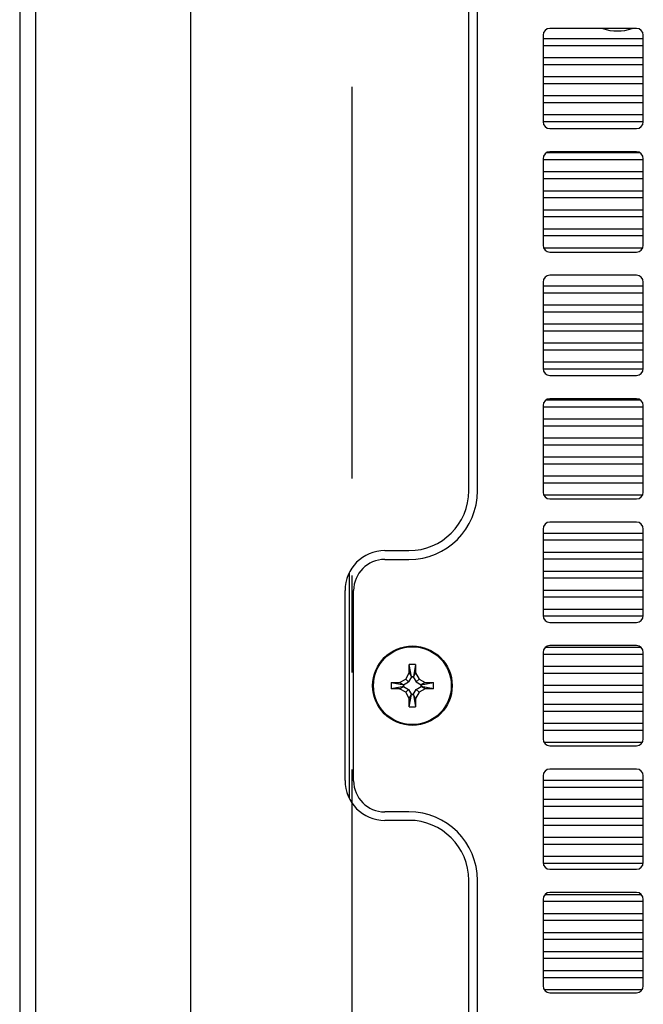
# Model space of a CAD drawing. Header units: inches. Extents: x 0 to 34, y 0 to 22.
# Tile 22 of 42: x 15.1 to 16, y 5.5 to 6.9. Entities that reach past the tile are written whole.
import ezdxf

# ---------------------------------------------------------------- set-up
doc = ezdxf.new("R2010")
doc.units = ezdxf.units.IN
doc.header["$LTSCALE"] = 1.87
doc.header["$MEASUREMENT"] = 0
doc.linetypes.add('CENTER', pattern=[0.6, 0.375, -0.075, 0.075, -0.075])
doc.layers.get('0').update_dxf_attribs({"linetype": 'CONTINUOUS'})
doc.layers.add('3_ALL_AXES', color=7, linetype='CONTINUOUS')
doc.layers.add('DIMENSIONS', color=7, linetype='CONTINUOUS')
doc.styles.get("Standard").update_dxf_attribs({"font": 'txt', "width": 0.8})
doc.dimstyles.new('DIMSTYLE_4', dxfattribs={"dimtxt": 0.125, "dimasz": 0.18, "dimexe": 0.125, "dimexo": 0.0625, "dimgap": 0.0625, "dimtad": 0, "dimtih": 1, "dimtoh": 1, "dimdec": 3, "dimlfac": 2, "dimzin": 4, "dimdsep": 46, "dimtxsty": 'STANDARD', "dimblk": '_FILLED', "dimblk1": '_FILLED', "dimblk2": '_FILLED', "dimcen": 0.09, "dimazin": 1, "dimtp": 0.001, "dimtm": 0.001, "dimtfac": 1, "dimtdec": 3, "dimtofl": 0, "dimtmove": 0, "dimatfit": 3, "dimldrblk": '_FILLED', "dimfxl": 1, "dimtolj": 1, "dimtzin": 4, "dimarcsym": 0})

# ---------------------------------------------------------------- blocks, each defined once
blk = doc.blocks.new('_FILLED')
at = {"color": 0, "linetype": 'BYBLOCK'}
blk.add_solid([(0, 0), (-1, 0.1736), (-1, -0.1736)], dxfattribs=at)
blk = doc.blocks.new('*D8')
at = {"layer": 'DIMENSIONS', "color": 2, "linetype": 'CONTINUOUS'}
for p, q in [((15.4777, 7.2413), (14.1466, 7.2413)), ((14.2716, 7.2413), (14.2716, 5.1813)), ((14.2716, 2.8713), (14.2716, 4.7438)), ((15.4777, 2.8713), (14.1466, 2.8713))]:
    blk.add_line(p, q, dxfattribs=at)
at = {"layer": 'DIMENSIONS', "color": 2, "linetype": 'CONTINUOUS', "xscale": 0.18, "yscale": 0.18, "zscale": 0.18}
for p, rotation in [((14.2716, 7.2413), 90), ((14.2716, 2.8713), 270)]:
    blk.add_blockref('_FILLED', p, dxfattribs=dict(at, rotation=rotation))
at = {"layer": 'DIMENSIONS', "color": 2, "linetype": 'CONTINUOUS', "insert": (14.2716, 5.1188), "char_height": 0.125, "width": 0.5, "attachment_point": 2, "line_spacing_factor": 0.9}
blk.add_mtext('8.740\\P[222]', dxfattribs=at)

msp = doc.modelspace()

# ---------------------------------------------------------------- linework, layer by layer
at = {"color": 7, "linetype": 'CONTINUOUS'}
for p, q in [((15.05909, 7.57984), (15.05909, 2.5328)), ((15.08208, 7.58044), (15.08208, 2.5322)), ((15.30659, 2.52632), (15.30659, 7.58632)), ((15.72116, 6.21907), (15.72116, 7.06207)), ((15.81616, 6.87807), (15.81616, 6.75307)), ((15.95116, 6.88807), (15.82616, 6.88807)), ((15.96116, 6.75307), (15.96116, 6.87807)), ((15.81616, 6.87332), (15.96116, 6.87332)), ((15.81616, 6.86332), (15.96116, 6.86332)), ((15.81616, 6.84582), (15.96116, 6.84582)), ((15.81616, 6.83582), (15.96116, 6.83582)), ((15.81616, 6.81832), (15.96116, 6.81832)), ((15.81616, 6.80832), (15.96116, 6.80832)), ((15.81616, 6.79082), (15.96116, 6.79082)), ((15.81616, 6.78082), (15.96116, 6.78082)), ((15.81616, 6.76332), (15.96116, 6.76332)), ((15.81616, 6.75332), (15.96116, 6.75332)), ((15.82616, 6.74307), (15.95116, 6.74307)), ((15.8216, 6.70832), (15.95572, 6.70832)), ((15.95116, 6.70957), (15.82616, 6.70957)), ((15.81616, 6.69957), (15.81616, 6.57457)), ((15.81616, 6.69832), (15.96116, 6.69832)), ((15.96116, 6.57457), (15.96116, 6.69957)), ((15.81616, 6.68082), (15.96116, 6.68082)), ((15.81616, 6.67082), (15.96116, 6.67082)), ((15.81616, 6.65332), (15.96116, 6.65332)), ((15.81616, 6.64332), (15.96116, 6.64332)), ((15.81616, 6.62582), (15.96116, 6.62582)), ((15.81616, 6.61582), (15.96116, 6.61582)), ((15.81616, 6.59832), (15.96116, 6.59832)), ((15.81616, 6.58832), (15.96116, 6.58832)), ((15.81691, 6.57082), (15.96042, 6.57082)), ((15.82616, 6.56457), (15.95116, 6.56457)), ((15.81616, 6.52107), (15.81616, 6.39607)), ((15.95116, 6.53107), (15.82616, 6.53107)), ((15.96116, 6.39607), (15.96116, 6.52107)), ((15.81616, 6.51582), (15.96116, 6.51582)), ((15.81616, 6.50582), (15.96116, 6.50582)), ((15.81616, 6.48832), (15.96116, 6.48832)), ((15.81616, 6.47832), (15.96116, 6.47832)), ((15.81616, 6.46082), (15.96116, 6.46082)), ((15.81616, 6.45082), (15.96116, 6.45082)), ((15.81616, 6.43332), (15.96116, 6.43332)), ((15.81616, 6.42332), (15.96116, 6.42332)), ((15.81616, 6.40582), (15.96116, 6.40582)), ((15.81616, 6.39582), (15.96116, 6.39582)), ((15.82616, 6.38607), (15.95116, 6.38607)), ((15.82085, 6.35082), (15.95647, 6.35082)), ((15.95116, 6.35257), (15.82616, 6.35257)), ((15.81616, 6.34257), (15.81616, 6.21757)), ((15.81616, 6.34082), (15.96116, 6.34082)), ((15.96116, 6.21757), (15.96116, 6.34257)), ((15.81616, 6.32332), (15.96116, 6.32332)), ((15.81616, 6.31332), (15.96116, 6.31332)), ((15.81616, 6.29582), (15.96116, 6.29582)), ((15.81616, 6.28582), (15.96116, 6.28582)), ((15.81616, 6.26832), (15.96116, 6.26832)), ((15.81616, 6.25832), (15.96116, 6.25832)), ((15.81616, 6.24082), (15.96116, 6.24082)), ((15.81616, 6.23082), (15.96116, 6.23082)), ((15.81721, 6.21332), (15.96012, 6.21332)), ((15.82616, 6.20757), (15.95116, 6.20757)), ((15.95116, 6.17407), (15.82616, 6.17407)), ((15.81616, 6.16407), (15.81616, 6.03907)), ((15.81616, 6.15832), (15.96116, 6.15832)), ((15.96116, 6.03907), (15.96116, 6.16407)), ((15.81616, 6.14832), (15.96116, 6.14832)), ((15.81616, 6.13082), (15.96116, 6.13082)), ((15.58716, 6.12007), (15.62216, 6.12007)), ((15.81616, 6.12082), (15.96116, 6.12082)), ((15.81616, 6.10332), (15.96116, 6.10332)), ((15.81616, 6.09332), (15.96116, 6.09332)), ((15.54216, 5.80007), (15.54216, 6.07507)), ((15.81616, 6.07582), (15.96116, 6.07582)), ((15.81616, 6.06582), (15.96116, 6.06582)), ((15.81616, 6.04832), (15.96116, 6.04832)), ((15.81616, 6.03832), (15.96116, 6.03832)), ((15.82616, 6.02907), (15.95116, 6.02907)), ((15.95116, 5.99557), (15.82616, 5.99557)), ((15.81616, 5.98557), (15.81616, 5.86057)), ((15.81616, 5.98332), (15.96116, 5.98332)), ((15.82011, 5.99332), (15.95722, 5.99332)), ((15.96116, 5.86057), (15.96116, 5.98557)), ((15.62266, 5.95607), (15.62266, 5.96807)), ((15.62581, 5.95012), (15.62266, 5.96807)), ((15.63166, 5.96807), (15.62266, 5.96807)), ((15.63166, 5.96807), (15.62851, 5.95012)), ((15.63166, 5.96807), (15.63166, 5.95607)), ((15.81616, 5.96582), (15.96116, 5.96582)), ((15.61754, 5.94719), (15.62266, 5.95607)), ((15.62266, 5.95607), (15.62581, 5.95012)), ((15.63166, 5.95607), (15.62851, 5.95012)), ((15.63166, 5.95607), (15.63679, 5.94719)), ((15.81616, 5.95582), (15.96116, 5.95582)), ((15.59666, 5.94207), (15.59666, 5.93307)), ((15.59666, 5.94207), (15.61461, 5.93892)), ((15.59666, 5.94207), (15.60866, 5.94207)), ((15.60866, 5.94207), (15.61754, 5.94719)), ((15.60866, 5.94207), (15.61461, 5.93892)), ((15.61461, 5.93892), (15.61425, 5.93884)), ((15.61425, 5.93884), (15.61425, 5.93629)), ((15.61425, 5.93884), (15.6144, 5.93876)), ((15.6144, 5.93876), (15.62174, 5.94299)), ((15.6144, 5.93876), (15.6144, 5.93638)), ((15.61754, 5.94719), (15.62174, 5.94299)), ((15.62597, 5.95033), (15.62174, 5.94299)), ((15.62581, 5.95012), (15.62589, 5.95048)), ((15.62589, 5.95048), (15.62597, 5.95033)), ((15.62844, 5.95048), (15.62589, 5.95048)), ((15.62597, 5.95033), (15.62835, 5.95033)), ((15.62844, 5.95048), (15.62835, 5.95033)), ((15.62835, 5.95033), (15.63259, 5.94299)), ((15.62851, 5.95012), (15.62844, 5.95048)), ((15.63679, 5.94719), (15.63259, 5.94299)), ((15.63259, 5.94299), (15.63993, 5.93876)), ((15.63679, 5.94719), (15.64566, 5.94207)), ((15.64566, 5.94207), (15.63971, 5.93892)), ((15.63971, 5.93892), (15.65766, 5.94207)), ((15.63971, 5.93892), (15.64007, 5.93884)), ((15.64007, 5.93884), (15.63993, 5.93876)), ((15.63993, 5.93638), (15.63993, 5.93876)), ((15.64007, 5.93629), (15.64007, 5.93884)), ((15.64566, 5.94207), (15.65766, 5.94207)), ((15.65766, 5.93307), (15.65766, 5.94207)), ((15.81616, 5.93832), (15.96116, 5.93832)), ((15.61461, 5.93622), (15.59666, 5.93307)), ((15.60866, 5.93307), (15.59666, 5.93307)), ((15.60866, 5.93307), (15.61461, 5.93622)), ((15.61754, 5.92794), (15.60866, 5.93307)), ((15.61425, 5.93629), (15.6144, 5.93638)), ((15.61461, 5.93622), (15.61425, 5.93629)), ((15.6144, 5.93638), (15.62174, 5.93214)), ((15.61754, 5.92794), (15.62174, 5.93214)), ((15.62266, 5.91907), (15.61754, 5.92794)), ((15.62174, 5.93214), (15.62597, 5.9248)), ((15.62266, 5.90707), (15.62581, 5.92502)), ((15.62266, 5.91907), (15.62581, 5.92502)), ((15.62581, 5.92502), (15.62589, 5.92466)), ((15.62589, 5.92466), (15.62597, 5.9248)), ((15.62589, 5.92466), (15.62844, 5.92466)), ((15.62835, 5.9248), (15.62597, 5.9248)), ((15.62835, 5.9248), (15.63259, 5.93214)), ((15.62844, 5.92466), (15.62835, 5.9248)), ((15.62851, 5.92502), (15.62844, 5.92466)), ((15.62851, 5.92502), (15.63166, 5.90707)), ((15.63166, 5.91907), (15.62851, 5.92502)), ((15.63679, 5.92794), (15.63166, 5.91907)), ((15.63259, 5.93214), (15.63993, 5.93638)), ((15.63679, 5.92794), (15.63259, 5.93214)), ((15.64566, 5.93307), (15.63679, 5.92794)), ((15.63971, 5.93622), (15.64007, 5.93629)), ((15.64566, 5.93307), (15.63971, 5.93622)), ((15.65766, 5.93307), (15.63971, 5.93622)), ((15.64007, 5.93629), (15.63993, 5.93638)), ((15.65766, 5.93307), (15.64566, 5.93307)), ((15.81616, 5.92832), (15.96116, 5.92832)), ((15.62266, 5.90707), (15.62266, 5.91907)), ((15.63166, 5.91907), (15.63166, 5.90707)), ((15.81616, 5.91082), (15.96116, 5.91082)), ((15.62266, 5.90707), (15.63166, 5.90707)), ((15.81616, 5.90082), (15.96116, 5.90082)), ((15.81616, 5.88332), (15.96116, 5.88332)), ((15.81616, 5.87332), (15.96116, 5.87332)), ((15.81754, 5.85582), (15.95978, 5.85582)), ((15.82616, 5.85057), (15.95116, 5.85057)), ((15.95116, 5.81707), (15.82616, 5.81707)), ((15.81616, 5.80707), (15.81616, 5.68207)), ((15.81616, 5.80082), (15.96116, 5.80082)), ((15.96116, 5.68207), (15.96116, 5.80707)), ((15.81616, 5.79082), (15.96116, 5.79082)), ((15.81616, 5.77332), (15.96116, 5.77332)), ((15.62216, 5.75507), (15.58716, 5.75507)), ((15.81616, 5.76332), (15.96116, 5.76332)), ((15.81616, 5.74582), (15.96116, 5.74582)), ((15.81616, 5.73582), (15.96116, 5.73582)), ((15.81616, 5.71832), (15.96116, 5.71832)), ((15.81616, 5.70832), (15.96116, 5.70832)), ((15.81616, 5.69082), (15.96116, 5.69082)), ((15.81616, 5.68082), (15.96116, 5.68082)), ((15.82616, 5.67207), (15.95116, 5.67207)), ((15.72116, 4.81307), (15.72116, 5.65607)), ((15.95116, 5.63857), (15.82616, 5.63857)), ((15.81616, 5.62857), (15.81616, 5.50357)), ((15.81616, 5.62582), (15.96116, 5.62582)), ((15.81936, 5.63582), (15.95796, 5.63582)), ((15.96116, 5.50357), (15.96116, 5.62857)), ((15.81616, 5.60832), (15.96116, 5.60832)), ((15.81616, 5.59832), (15.96116, 5.59832)), ((15.81616, 5.58082), (15.96116, 5.58082)), ((15.81616, 5.57082), (15.96116, 5.57082)), ((15.81616, 5.55332), (15.96116, 5.55332)), ((15.81616, 5.54332), (15.96116, 5.54332)), ((15.81616, 5.52582), (15.96116, 5.52582)), ((15.81616, 5.51582), (15.96116, 5.51582)), ((15.81787, 5.49832), (15.95945, 5.49832)), ((15.82616, 5.49357), (15.95116, 5.49357))]:
    msp.add_line(p, q, dxfattribs=at)
at = {"color": 3, "linetype": 'CONTINUOUS'}
for p, q in [((15.70866, 6.21932), (15.70866, 7.06232)), ((15.58716, 6.13282), (15.62216, 6.13282)), ((15.53631, 5.77503), (15.53631, 6.10061)), ((15.52966, 5.80032), (15.52966, 6.07532)), ((15.62216, 5.74282), (15.58716, 5.74282)), ((15.70866, 4.81332), (15.70866, 5.65632))]:
    msp.add_line(p, q, dxfattribs=at)
at = {"color": 7, "linetype": 'CONTINUOUS'}
for radius in [0.0575, 0.05625]:
    msp.add_circle((15.62716, 5.93757), radius, dxfattribs=at)
for centre, radius, start, end in [((15.82616, 6.87807), 0.01, 90, 180), ((15.92366, 6.95307), 0.06875, 252.02839, 287.97161), ((15.95116, 6.87807), 0.01, 0, 90), ((15.82616, 6.75307), 0.01, 180, 270), ((15.95116, 6.75307), 0.01, 270, 360), ((15.82616, 6.69957), 0.01, 90, 180), ((15.95116, 6.69957), 0.01, 0, 90), ((15.82616, 6.57457), 0.01, 180, 270), ((15.95116, 6.57457), 0.01, 270, 360), ((15.82616, 6.52107), 0.01, 90, 180), ((15.95116, 6.52107), 0.01, 0, 90), ((15.82616, 6.39607), 0.01, 180, 270), ((15.95116, 6.39607), 0.01, 270, 360), ((15.82616, 6.34257), 0.01, 90, 180), ((15.95116, 6.34257), 0.01, 0, 90), ((15.62216, 6.21907), 0.099, 270, 360), ((15.82616, 6.21757), 0.01, 180, 270), ((15.95116, 6.21757), 0.01, 270, 360), ((15.82616, 6.16407), 0.01, 90, 180), ((15.95116, 6.16407), 0.01, 0, 90), ((15.58716, 6.07507), 0.045, 90, 180), ((15.82616, 6.03907), 0.01, 180, 270), ((15.95116, 6.03907), 0.01, 270, 360), ((15.82616, 5.98557), 0.01, 90, 180), ((15.95116, 5.98557), 0.01, 0, 90), ((15.82616, 5.86057), 0.01, 180, 270), ((15.95116, 5.86057), 0.01, 270, 360), ((15.82616, 5.80707), 0.01, 90, 180), ((15.95116, 5.80707), 0.01, 0, 90), ((15.58716, 5.80007), 0.045, 180, 270), ((15.62216, 5.65607), 0.099, 0, 90), ((15.82616, 5.68207), 0.01, 180, 270), ((15.95116, 5.68207), 0.01, 270, 360), ((15.82616, 5.62857), 0.01, 90, 180), ((15.95116, 5.62857), 0.01, 0, 90), ((15.82616, 5.50357), 0.01, 180, 270), ((15.95116, 5.50357), 0.01, 270, 360)]:
    msp.add_arc(centre, radius, start, end, dxfattribs=at)
at = {"color": 3, "linetype": 'CONTINUOUS'}
for centre, radius, start, end in [((15.62216, 6.21932), 0.0865, 270, 360), ((15.58716, 6.07532), 0.0575, 90, 180), ((15.58716, 5.80032), 0.0575, 180, 270), ((15.62216, 5.65632), 0.0865, 0, 90)]:
    msp.add_arc(centre, radius, start, end, dxfattribs=at)
at = {"layer": '3_ALL_AXES', "color": 7, "linetype": 'CENTER'}
msp.add_line((15.54016, 2.87132), (15.54016, 6.80363), dxfattribs=at)

# ---------------------------------------------------------------- dimensions: what is measured, and where the dimension line sits
at = {"layer": 'DIMENSIONS', "color": 2, "linetype": 'CONTINUOUS'}
dim = msp.add_linear_dim(base=(14.27159, 2.87132), p1=(15.54016, 7.24132), p2=(15.54016, 2.87132), angle=270, text='<>\\P[]', dimstyle='DIMSTYLE_4', dxfattribs=at)
dim.commit()
dim.dimension.update_dxf_attribs({"geometry": '*D8', "text_midpoint": (14.27159, 4.96257), "dimtype": 160})

doc.saveas('drawing.dxf')
